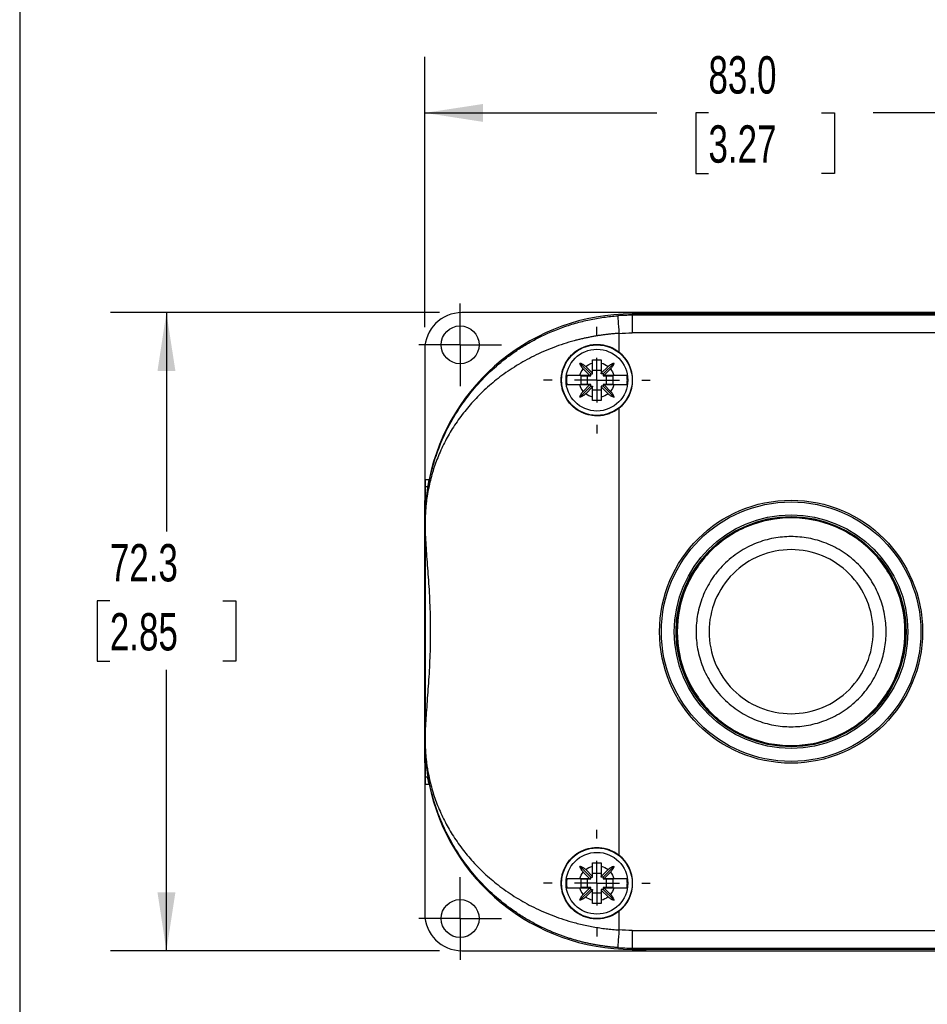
# Model space of a CAD drawing. Header units: millimetres. Extents: x 13 to 546, y 13 to 419.
# Tile 2 of 8: x 13 to 116, y 124 to 236. Entities that reach past the tile are written whole.
import ezdxf

# ---------------------------------------------------------------- set-up
doc = ezdxf.new("R2010")
doc.units = ezdxf.units.MM
doc.header["$LTSCALE"] = 2
doc.linetypes.add('SLD-Center', pattern=[19.05, 15.24, -1.27, 1.27, -1.27])
doc.linetypes.add('SLD-Solid', pattern=[0])
doc.layers.add('CENTER', color=40, linetype='SLD-Center')
doc.layers.add('DIMENSIONS', color=140, linetype='SLD-Solid', lineweight=25)
doc.layers.add('TEXT', color=140, linetype='SLD-Solid', lineweight=25)
doc.styles.add('SLDTEXTSTYLE0', font='TXT', dxfattribs={"width": 0.7})
doc.dimstyles.new('SLDDIMSTYLE0', dxfattribs={"dimtxt": 4.316016, "dimasz": 6.604, "dimexe": 0, "dimexo": 0.0625, "dimgap": 1.079004, "dimtad": 0, "dimtih": 1, "dimtoh": 1, "dimrnd": 1e-09, "dimzin": 4, "dimdsep": 46, "dimtxsty": 'SLDTEXTSTYLE0', "dimsah": 1, "dimcen": 0.09, "dimadec": 0, "dimazin": 1, "dimtfac": 1, "dimtofl": 0, "dimtmove": 0, "dimatfit": 3, "dimfxl": 0, "dimfrac": 2, "dimtolj": 1, "dimtzin": 12, "dimarcsym": 0})
doc.dimstyles.new('SLDDIMSTYLE1', dxfattribs={"dimtxt": 4.316016, "dimasz": 6.604, "dimexe": 0, "dimexo": 0.0625, "dimgap": 1.079004, "dimtad": 0, "dimtih": 1, "dimtoh": 1, "dimrnd": 1e-09, "dimzin": 12, "dimdsep": 46, "dimtxsty": 'SLDTEXTSTYLE0', "dimsah": 1, "dimcen": 0.09, "dimadec": 0, "dimazin": 3, "dimtfac": 1, "dimtofl": 0, "dimtmove": 0, "dimatfit": 3, "dimfxl": 0, "dimfrac": 2, "dimtolj": 1, "dimtzin": 12, "dimarcsym": 0})

# ---------------------------------------------------------------- blocks, each defined once
blk = doc.blocks.new('_D')
at = {"layer": 'DIMENSIONS'}
for p, q in [((58.59, 200.96), (58.59, 231.6)), ((141.59, 200.96), (141.59, 231.6)), ((58.59, 225.25), (84.88, 225.25)), ((90.73, 225.25), (89.28, 225.25)), ((89.28, 225.25), (89.28, 218.39)), ((103.55, 225.25), (105, 225.25)), ((105, 225.25), (105, 218.39)), ((141.59, 225.25), (109.4, 225.25)), ((89.28, 218.39), (90.73, 218.39)), ((105, 218.39), (103.55, 218.39))]:
    blk.add_line(p, q, dxfattribs=at)
for points in [[(58.59, 225.25), (65.2, 224.23), (65.2, 226.26)], [(141.59, 225.25), (134.99, 226.26), (134.99, 224.23)]]:
    blk.add_solid(points, dxfattribs=at)
at = {"layer": 'DIMENSIONS', "char_height": 4.233, "attachment_point": 1, "style": 'SLDTEXTSTYLE0'}
for s, insert in [('83.0', (90.73, 231.67)), ('3.27', (90.73, 223.84))]:
    blk.add_mtext(s, dxfattribs=dict(at, insert=insert))
blk = doc.blocks.new('_D_1')
at = {"layer": 'DIMENSIONS'}
for p, q in [((60.25, 202.62), (22.97, 202.62)), ((29.32, 202.62), (29.32, 177.81)), ((22.91, 169.98), (21.46, 169.98)), ((21.46, 169.98), (21.46, 163.12)), ((35.73, 169.98), (37.18, 169.98)), ((37.18, 169.98), (37.18, 163.12)), ((21.46, 163.12), (22.91, 163.12)), ((37.18, 163.12), (35.73, 163.12)), ((29.32, 130.32), (29.32, 162.16)), ((60.25, 130.32), (22.97, 130.32))]:
    blk.add_line(p, q, dxfattribs=at)
for points in [[(29.32, 202.62), (28.31, 196.01), (30.34, 196.01)], [(29.32, 130.32), (30.34, 136.93), (28.31, 136.93)]]:
    blk.add_solid(points, dxfattribs=at)
at = {"layer": 'DIMENSIONS', "char_height": 4.233, "attachment_point": 1, "style": 'SLDTEXTSTYLE0'}
for s, insert in [('72.3', (22.91, 176.4)), ('2.85', (22.91, 168.58))]:
    blk.add_mtext(s, dxfattribs=dict(at, insert=insert))
blk = doc.blocks.new('SW_CENTERMARKSYMBOL_1')
at = {"layer": 'CENTER', "color": 0}
for p, q in [((0, 2.54), (0, 4.69)), ((0, 0), (0, 2.54)), ((-2.54, 0), (-4.69, 0)), ((0, 0), (-2.54, 0)), ((0, 0), (0, -2.54)), ((0, 0), (2.54, 0)), ((2.54, 0), (4.69, 0)), ((0, -2.54), (0, -4.69))]:
    blk.add_line(p, q, dxfattribs=at)
blk = doc.blocks.new('SW_CENTERMARKSYMBOL_2')
at = {"layer": 'CENTER', "color": 0}
for p, q in [((0, 2.54), (0, 4.69)), ((0, 0), (0, 2.54)), ((-2.54, 0), (-4.69, 0)), ((0, 0), (-2.54, 0)), ((0, 0), (0, -2.54)), ((0, 0), (2.54, 0)), ((2.54, 0), (4.69, 0)), ((0, -2.54), (0, -4.69))]:
    blk.add_line(p, q, dxfattribs=at)
blk = doc.blocks.new('SW_CENTERMARKSYMBOL_4')
at = {"layer": 'CENTER', "color": 0}
for p, q in [((0, 5.08), (0, 6.04)), ((0, 0), (0, 2.54)), ((-5.08, 0), (-6.04, 0)), ((0, 0), (-2.54, 0)), ((0, 0), (0, -2.54)), ((0, 0), (2.54, 0)), ((5.08, 0), (6.04, 0)), ((0, -5.08), (0, -6.04))]:
    blk.add_line(p, q, dxfattribs=at)
blk = doc.blocks.new('SW_CENTERMARKSYMBOL_7')
at = {"layer": 'CENTER', "color": 0}
for p, q in [((0, 5.08), (0, 6.04)), ((0, 0), (0, 2.54)), ((-5.08, 0), (-6.04, 0)), ((0, 0), (-2.54, 0)), ((0, 0), (0, -2.54)), ((0, 0), (2.54, 0)), ((5.08, 0), (6.04, 0)), ((0, -5.08), (0, -6.04))]:
    blk.add_line(p, q, dxfattribs=at)

msp = doc.modelspace()

# ---------------------------------------------------------------- linework, layer by layer
for p, q in [((89.093, 202.618), (62.793, 202.618)), ((82.093, 202.471), (82.833, 202.471)), ((82.093, 202.471), (82.093, 202.32)), ((82.833, 202.471), (82.093, 202.471)), ((82.093, 202.32), (82.093, 200.32)), ((118.093, 202.32), (82.093, 202.32)), ((83.654, 202.471), (82.833, 202.471)), ((116.531, 202.471), (83.654, 202.471)), ((83.654, 202.471), (83.654, 202.468)), ((89.093, 202.616), (89.093, 202.618)), ((111.093, 202.616), (89.093, 202.616)), ((111.093, 202.618), (111.093, 202.616)), ((137.393, 202.618), (111.093, 202.618)), ((80.593, 200.267), (80.593, 198.157)), ((118.093, 200.32), (82.093, 200.32)), ((58.593, 198.418), (58.593, 181.342)), ((77.393, 195.671), (76.156, 196.908)), ((76.823, 196.516), (77.593, 195.746)), ((77.593, 195.746), (77.593, 196.908)), ((78.593, 196.908), (78.593, 195.746)), ((78.593, 195.746), (79.363, 196.516)), ((78.793, 195.671), (80.029, 196.908)), ((76.17, 195.521), (77.268, 195.521)), ((76.293, 195.471), (77.393, 195.471)), ((76.293, 194.471), (76.293, 195.471)), ((77.268, 195.521), (76.548, 196.241)), ((76.993, 195.471), (76.993, 194.471)), ((77.268, 195.521), (77.393, 195.521)), ((77.393, 195.671), (77.593, 195.671)), ((77.393, 195.521), (77.393, 195.671)), ((77.393, 195.471), (77.393, 195.521)), ((78.593, 196.071), (77.593, 196.071)), ((77.593, 195.671), (77.593, 195.746)), ((78.593, 195.671), (78.593, 195.746)), ((78.793, 195.671), (78.593, 195.671)), ((78.793, 195.671), (78.793, 195.521)), ((78.918, 195.521), (78.793, 195.521)), ((78.793, 195.521), (78.793, 195.471)), ((78.793, 195.471), (79.892, 195.471)), ((79.638, 196.241), (78.918, 195.521)), ((78.918, 195.521), (80.016, 195.521)), ((79.193, 194.471), (79.193, 195.471)), ((79.892, 195.471), (79.892, 194.471)), ((77.393, 194.271), (76.156, 193.035)), ((77.268, 194.421), (76.17, 194.421)), ((77.393, 194.471), (76.293, 194.471)), ((76.548, 193.701), (77.268, 194.421)), ((77.593, 194.196), (76.823, 193.426)), ((77.268, 194.421), (77.393, 194.421)), ((77.393, 194.421), (77.393, 194.471)), ((77.393, 194.271), (77.393, 194.421)), ((77.393, 194.271), (77.593, 194.271)), ((77.593, 194.271), (77.593, 194.196)), ((77.593, 193.035), (77.593, 194.196)), ((78.593, 194.271), (78.593, 194.196)), ((78.793, 194.271), (78.593, 194.271)), ((79.363, 193.426), (78.593, 194.196)), ((78.593, 194.196), (78.593, 193.035)), ((79.892, 194.471), (78.793, 194.471)), ((78.793, 194.471), (78.793, 194.421)), ((78.918, 194.421), (78.793, 194.421)), ((78.793, 194.421), (78.793, 194.271)), ((78.793, 194.271), (80.029, 193.035)), ((78.918, 194.421), (79.638, 193.701)), ((80.016, 194.421), (78.918, 194.421)), ((77.593, 193.871), (78.593, 193.871)), ((80.593, 191.786), (80.593, 141.157)), ((58.627, 183.732), (58.627, 178.971)), ((58.627, 183.732), (59.08, 183.732)), ((58.628, 182.91), (58.928, 182.91)), ((58.593, 151.601), (58.593, 181.342)), ((58.593, 181.342), (58.627, 181.342)), ((58.635, 178.971), (58.629, 178.971)), ((58.64, 178.971), (58.635, 178.971)), ((58.635, 178.971), (58.635, 177.641)), ((58.64, 178.971), (58.64, 177.489)), ((58.64, 155.453), (58.64, 177.489)), ((58.635, 153.971), (58.635, 155.302)), ((58.64, 155.453), (58.64, 153.971)), ((58.627, 153.971), (58.627, 149.211)), ((58.635, 153.971), (58.629, 153.971)), ((58.635, 153.971), (58.64, 153.971)), ((58.593, 151.601), (58.627, 151.601)), ((58.593, 151.601), (58.593, 134.524)), ((58.628, 150.033), (58.928, 150.033)), ((58.627, 149.211), (59.08, 149.211)), ((77.393, 138.671), (76.156, 139.908)), ((76.823, 139.516), (77.593, 138.746)), ((77.593, 138.746), (77.593, 139.908)), ((78.593, 139.908), (78.593, 138.746)), ((78.593, 138.746), (79.363, 139.516)), ((78.793, 138.671), (80.029, 139.908)), ((76.17, 138.521), (77.268, 138.521)), ((76.293, 138.471), (77.393, 138.471)), ((76.293, 137.471), (76.293, 138.471)), ((77.268, 138.521), (76.548, 139.241)), ((76.993, 138.471), (76.993, 137.471)), ((77.268, 138.521), (77.393, 138.521)), ((77.393, 138.671), (77.593, 138.671)), ((77.393, 138.521), (77.393, 138.671)), ((77.393, 138.471), (77.393, 138.521)), ((78.593, 139.071), (77.593, 139.071)), ((77.593, 138.671), (77.593, 138.746)), ((78.593, 138.671), (78.593, 138.746)), ((78.793, 138.671), (78.593, 138.671)), ((78.793, 138.671), (78.793, 138.521)), ((78.918, 138.521), (78.793, 138.521)), ((78.793, 138.521), (78.793, 138.471)), ((78.793, 138.471), (79.892, 138.471)), ((79.638, 139.241), (78.918, 138.521)), ((78.918, 138.521), (80.016, 138.521)), ((79.193, 137.471), (79.193, 138.471)), ((79.892, 138.471), (79.892, 137.471)), ((77.393, 137.271), (76.156, 136.035)), ((77.268, 137.421), (76.17, 137.421)), ((77.393, 137.471), (76.293, 137.471)), ((76.548, 136.701), (77.268, 137.421)), ((77.268, 137.421), (77.393, 137.421)), ((77.393, 137.421), (77.393, 137.471)), ((77.393, 137.271), (77.393, 137.421)), ((77.393, 137.271), (77.593, 137.271)), ((77.593, 137.271), (77.593, 137.196)), ((78.593, 137.271), (78.593, 137.196)), ((78.793, 137.271), (78.593, 137.271)), ((79.892, 137.471), (78.793, 137.471)), ((78.793, 137.471), (78.793, 137.421)), ((78.918, 137.421), (78.793, 137.421)), ((78.793, 137.421), (78.793, 137.271)), ((78.793, 137.271), (80.029, 136.035)), ((78.918, 137.421), (79.638, 136.701)), ((80.016, 137.421), (78.918, 137.421)), ((77.593, 137.196), (76.823, 136.426)), ((77.593, 136.035), (77.593, 137.196)), ((77.593, 136.871), (78.593, 136.871)), ((79.363, 136.426), (78.593, 137.196)), ((78.593, 137.196), (78.593, 136.035)), ((80.593, 134.786), (80.593, 132.675)), ((82.093, 132.623), (118.093, 132.623)), ((82.093, 132.623), (82.093, 130.623)), ((82.093, 130.623), (118.093, 130.623)), ((82.093, 130.623), (82.093, 130.471)), ((62.793, 130.324), (89.093, 130.324)), ((82.833, 130.471), (82.093, 130.471)), ((82.093, 130.471), (82.833, 130.471)), ((83.654, 130.471), (82.833, 130.471)), ((83.654, 130.474), (83.654, 130.471)), ((116.531, 130.471), (83.654, 130.471)), ((89.093, 130.327), (111.093, 130.327)), ((89.093, 130.324), (89.093, 130.327)), ((111.093, 130.327), (111.093, 130.324)), ((111.093, 130.324), (137.393, 130.324))]:
    msp.add_line(p, q)
for centre, radius in [((62.593, 198.971), 2.15), ((78.093, 194.971), 4), ((78.093, 194.971), 3.5), ((100.093, 166.471), 14.898), ((100.093, 166.471), 14.7), ((100.093, 166.471), 13.234), ((100.093, 166.471), 13.033), ((100.093, 166.471), 13), ((78.093, 137.971), 4), ((78.093, 137.971), 3.5), ((62.593, 133.971), 2.15)]:
    msp.add_circle(centre, radius)
for centre, radius, start, end in [((82.093, 178.971), 23.5, 90, 168.3128), ((82.093, 178.971), 23.5, 90, 168.3128), ((82.093, 178.971), 23.349, 90, 94.02903), ((78.093, 194.971), 4.049, 308.12415, 51.87585), ((82.093, 153.971), 23.5, 191.6872, 270), ((82.093, 153.971), 23.5, 191.6872, 270), ((78.093, 137.971), 4.049, 308.12415, 51.87585), ((82.093, 153.971), 23.349, 265.97097, 270)]:
    msp.add_arc(centre, radius, start, end)
for centre, major_axis, ratio, start_param, end_param in [((62.793, 198.418), (0, 4.2), 0.9999831, 0, 1.5707963), ((82.833, 202.466), (0.9, 0), 0.0058178, 0.4196134, 1.5707963), ((100.093, 202.511), (18, 0), 0.0058178, 3.561206, 5.8635719), ((58.629, 183.732), (0, 0.9), 0.0016746, 1.5707963, 2.7219793), ((58.616, 166.471), (0, 18), 0.0016746, 5.5398035, 5.8635719), ((58.553, 166.471), (0, 18), 0.0058178, 5.381819, 5.4800365), ((58.553, 166.471), (0, 18), 0.0058178, 3.9447415, 4.0429589), ((58.616, 166.471), (0, 18), 0.0016746, 3.561206, 3.8849744), ((58.629, 149.211), (0, 0.9), 0.0016746, 0.4196134, 1.5707963), ((62.793, 134.524), (0, -4.2), 0.9999831, 4.712389, 6.2831853), ((100.093, 130.432), (18, 0), 0.0058178, 0.4196134, 2.7219793), ((82.833, 130.476), (0.9, 0), 0.0058178, 4.712389, 5.8635722)]:
    msp.add_ellipse(centre, major_axis=major_axis, ratio=ratio, start_param=start_param, end_param=end_param)
msp.add_ellipse((58.618, 166.471), major_axis=(0, 10.5), ratio=0.0016746)
for points, knots in [([(58.635, 178.971), (58.635, 179.01), (58.636, 179.09), (58.637, 179.211), (58.638, 179.336), (58.641, 179.465), (58.644, 179.598), (58.649, 179.736), (58.654, 179.878), (58.661, 180.024), (58.674, 180.287), (58.701, 180.686), (58.747, 181.209), (58.812, 181.787), (58.901, 182.433), (59.033, 183.211), (59.214, 184.085), (59.442, 184.997), (59.712, 185.921), (60.332, 187.755), (61.308, 189.885), (62.739, 192.171), (64.085, 193.954), (65.698, 195.704), (67.37, 197.161), (68.834, 198.229), (70.036, 198.999), (71.266, 199.686), (72.361, 200.214), (73.302, 200.614), (74.078, 200.912), (74.861, 201.181), (75.65, 201.421), (76.445, 201.633), (77.242, 201.817), (78.043, 201.972), (78.845, 202.098), (79.648, 202.198), (80.185, 202.241), (80.452, 202.262)], [0, 0, 0, 0, 0.00287326, 0.00587063, 0.00900997, 0.01230685, 0.0157747, 0.01942507, 0.02326785, 0.02731153, 0.0315634, 0.04566843, 0.06258868, 0.07954515, 0.10011002, 0.12428642, 0.15504697, 0.18585197, 0.21467134, 0.24741304, 0.37081294, 0.43486686, 0.49475921, 0.57126794, 0.6425449, 0.68225557, 0.72075779, 0.75811409, 0.79439286, 0.81591038, 0.8371635, 0.85817056, 0.87895055, 0.89952308, 0.91990837, 0.9401272, 0.96020085, 0.98015107, 1, 1, 1, 1]), ([(80.452, 202.262), (80.453, 202.259), (80.467, 202.048), (80.52, 201.3), (80.556, 200.794), (80.593, 200.267)], [0, 0, 0, 0, 0.5, 0.5, 1, 1, 1, 1]), ([(80.593, 200.267), (80.451, 200.257), (80.167, 200.238), (79.742, 200.199), (79.316, 200.154), (78.89, 200.102), (78.465, 200.043), (78.04, 199.976), (77.615, 199.902), (77.191, 199.821), (76.768, 199.733), (76.346, 199.638), (75.925, 199.536), (74.85, 199.255), (73.135, 198.699), (70.952, 197.746), (68.919, 196.614), (67.114, 195.372), (65.469, 194), (64.042, 192.571), (62.772, 191.044), (61.702, 189.489), (60.78, 187.856), (60.032, 186.205), (59.533, 184.776), (59.221, 183.639), (59.019, 182.752), (58.864, 181.889), (58.763, 181.131), (58.706, 180.543), (58.676, 180.135), (58.659, 179.811), (58.649, 179.569), (58.644, 179.353), (58.64, 179.16), (58.64, 179.033), (58.64, 178.971)], [0, 0, 0, 0, 0.0105338, 0.0210931, 0.0316808, 0.0422997, 0.0529527, 0.0636427, 0.0743724, 0.0851447, 0.0959622, 0.1068276, 0.1177437, 0.128713, 0.1911228, 0.2561503, 0.3176477, 0.3823739, 0.4431876, 0.5074324, 0.5677471, 0.6316756, 0.6916879, 0.7553696, 0.8169801, 0.848838, 0.8785132, 0.9120998, 0.9398747, 0.956476, 0.970292, 0.9783073, 0.9852936, 0.9905844, 0.9954544, 1, 1, 1, 1]), ([(80.593, 191.786), (80.291, 191.549), (79.964, 191.36), (79.435, 191.146), (79.252, 191.087), (78.884, 190.996), (78.699, 190.963), (78.323, 190.925), (78.132, 190.918), (77.754, 190.933), (77.567, 190.953), (77.015, 191.052), (76.651, 191.171), (76.149, 191.417), (75.988, 191.51), (75.678, 191.719), (75.529, 191.836), (75.112, 192.211), (74.871, 192.496), (74.468, 193.138), (74.315, 193.48), (74.156, 194.026), (74.116, 194.214), (74.063, 194.59), (74.049, 194.778), (74.049, 195.157), (74.062, 195.348), (74.116, 195.726), (74.155, 195.911), (74.312, 196.454), (74.469, 196.806), (74.768, 197.282), (74.878, 197.433), (75.119, 197.72), (75.251, 197.857), (75.667, 198.231), (75.978, 198.441), (76.653, 198.773), (77.008, 198.889), (77.564, 198.989), (77.754, 199.01), (78.13, 199.024), (78.317, 199.018), (78.692, 198.98), (78.881, 198.947), (79.251, 198.856), (79.431, 198.798), (79.956, 198.586), (80.291, 198.394), (80.593, 198.157)], [0, 0, 0, 0, 0.0625, 0.0625, 0.09375, 0.09375, 0.125, 0.125, 0.15625, 0.15625, 0.1875, 0.1875, 0.25, 0.25, 0.28125, 0.28125, 0.3125, 0.3125, 0.375, 0.375, 0.4375, 0.4375, 0.46875, 0.46875, 0.5, 0.5, 0.53125, 0.53125, 0.5625, 0.5625, 0.625, 0.625, 0.65625, 0.65625, 0.6875, 0.6875, 0.75, 0.75, 0.8125, 0.8125, 0.84375, 0.84375, 0.875, 0.875, 0.90625, 0.90625, 0.9375, 0.9375, 1, 1, 1, 1]), ([(76.156, 196.908), (76.189, 196.898), (76.254, 196.878), (76.348, 196.841), (76.443, 196.796), (76.539, 196.741), (76.641, 196.672), (76.737, 196.598), (76.796, 196.542), (76.823, 196.516)], [0, 0, 0, 0, 0.1413548, 0.2750376, 0.4014107, 0.5489222, 0.7007136, 0.8617294, 1, 1, 1, 1]), ([(76.548, 196.241), (76.532, 196.258), (76.498, 196.293), (76.448, 196.352), (76.391, 196.425), (76.332, 196.511), (76.267, 196.621), (76.204, 196.754), (76.173, 196.854), (76.156, 196.908)], [0, 0, 0, 0, 0.0855881, 0.1804197, 0.2847348, 0.429237, 0.5716383, 0.7731143, 1, 1, 1, 1]), ([(77.593, 197.265), (77.677, 197.266), (77.844, 197.269), (78.093, 197.269), (78.342, 197.269), (78.509, 197.266), (78.593, 197.265)], [0, 0, 0, 0, 0.2525997, 0.5, 0.7474003, 1, 1, 1, 1]), ([(77.593, 196.908), (77.593, 196.946), (77.593, 197.025), (77.593, 197.144), (77.593, 197.224), (77.593, 197.265)], [0, 0, 0, 0, 0.320324, 0.6536711, 1, 1, 1, 1]), ([(78.593, 197.265), (78.593, 197.224), (78.593, 197.144), (78.593, 197.025), (78.593, 196.946), (78.593, 196.908)], [0, 0, 0, 0, 0.3463289, 0.679676, 1, 1, 1, 1]), ([(79.363, 196.516), (79.38, 196.532), (79.415, 196.566), (79.473, 196.616), (79.546, 196.673), (79.632, 196.732), (79.743, 196.797), (79.876, 196.86), (79.976, 196.891), (80.029, 196.908)], [0, 0, 0, 0, 0.0855881, 0.1804197, 0.2847348, 0.429237, 0.5716383, 0.7731143, 1, 1, 1, 1]), ([(80.029, 196.908), (80.019, 196.875), (80, 196.81), (79.962, 196.716), (79.918, 196.622), (79.863, 196.525), (79.794, 196.423), (79.719, 196.327), (79.664, 196.268), (79.638, 196.241)], [0, 0, 0, 0, 0.1413548, 0.2750376, 0.4014107, 0.5489222, 0.7007136, 0.8617294, 1, 1, 1, 1]), ([(74.691, 195.521), (74.683, 195.46), (74.665, 195.339), (74.65, 195.155), (74.648, 195.033), (74.647, 194.971)], [0, 0, 0, 0, 0.3334924, 0.6665076, 1, 1, 1, 1]), ([(74.691, 195.521), (74.703, 195.521), (74.727, 195.521), (74.774, 195.521), (74.827, 195.521), (74.887, 195.521), (74.953, 195.521), (75.024, 195.521), (75.1, 195.521), (75.178, 195.521), (75.26, 195.521), (75.343, 195.521), (75.428, 195.522), (75.513, 195.522), (75.599, 195.522), (75.684, 195.522), (75.769, 195.522), (75.852, 195.521), (75.935, 195.521), (76.015, 195.521), (76.093, 195.521), (76.145, 195.521), (76.17, 195.521)], [0, 0, 0, 0, 0.0616545, 0.1220566, 0.1812143, 0.239135, 0.295825, 0.3512897, 0.4055334, 0.4585593, 0.5103697, 0.5609658, 0.6103481, 0.6585164, 0.7054699, 0.7512072, 0.7957269, 0.8390271, 0.8811061, 0.9219621, 0.9615938, 1, 1, 1, 1]), ([(80.016, 195.521), (80.058, 195.521), (80.146, 195.521), (80.28, 195.521), (80.419, 195.522), (80.56, 195.522), (80.703, 195.522), (80.845, 195.521), (80.983, 195.521), (81.114, 195.521), (81.235, 195.521), (81.342, 195.521), (81.433, 195.521), (81.474, 195.521), (81.494, 195.521)], [0, 0, 0, 0, 0.0647019, 0.1328049, 0.204302, 0.2791849, 0.3574456, 0.4390781, 0.52408, 0.6124546, 0.704212, 0.7993701, 0.897955, 1, 1, 1, 1]), ([(81.494, 194.421), (81.503, 194.482), (81.521, 194.604), (81.535, 194.788), (81.541, 194.971), (81.535, 195.155), (81.521, 195.338), (81.503, 195.46), (81.494, 195.521)], [0, 0, 0, 0, 0.167466, 0.3339736, 0.5, 0.6660264, 0.832534, 1, 1, 1, 1]), ([(74.647, 194.971), (74.648, 194.91), (74.65, 194.787), (74.665, 194.603), (74.683, 194.482), (74.691, 194.421)], [0, 0, 0, 0, 0.3334924, 0.6665076, 1, 1, 1, 1]), ([(76.17, 194.421), (76.127, 194.421), (76.04, 194.421), (75.906, 194.421), (75.767, 194.421), (75.626, 194.421), (75.483, 194.421), (75.341, 194.421), (75.203, 194.421), (75.072, 194.421), (74.951, 194.421), (74.844, 194.421), (74.753, 194.421), (74.712, 194.421), (74.691, 194.421)], [0, 0, 0, 0, 0.0647019, 0.1328049, 0.204302, 0.2791849, 0.3574456, 0.4390781, 0.52408, 0.6124546, 0.704212, 0.7993701, 0.897955, 1, 1, 1, 1]), ([(81.494, 194.421), (81.482, 194.421), (81.459, 194.421), (81.412, 194.421), (81.359, 194.421), (81.298, 194.421), (81.232, 194.421), (81.161, 194.421), (81.086, 194.421), (81.007, 194.421), (80.926, 194.421), (80.843, 194.421), (80.758, 194.421), (80.673, 194.421), (80.587, 194.421), (80.501, 194.421), (80.417, 194.421), (80.333, 194.421), (80.251, 194.421), (80.171, 194.421), (80.093, 194.421), (80.041, 194.421), (80.016, 194.421)], [0, 0, 0, 0, 0.06165453, 0.12205658, 0.18121429, 0.23913497, 0.295825, 0.35128972, 0.40553342, 0.45855932, 0.51036968, 0.56096578, 0.61034811, 0.65851642, 0.70546989, 0.75120724, 0.79572689, 0.83902709, 0.88110607, 0.92196212, 0.96159381, 1, 1, 1, 1]), ([(76.156, 193.035), (76.166, 193.068), (76.186, 193.132), (76.223, 193.226), (76.268, 193.321), (76.323, 193.418), (76.392, 193.519), (76.466, 193.615), (76.522, 193.674), (76.548, 193.701)], [0, 0, 0, 0, 0.1413548, 0.2750376, 0.4014107, 0.5489222, 0.7007136, 0.8617294, 1, 1, 1, 1]), ([(76.823, 193.426), (76.806, 193.41), (76.771, 193.376), (76.712, 193.326), (76.639, 193.27), (76.554, 193.211), (76.443, 193.146), (76.31, 193.083), (76.21, 193.051), (76.156, 193.035)], [0, 0, 0, 0, 0.0855881, 0.1804197, 0.2847348, 0.429237, 0.5716383, 0.7731143, 1, 1, 1, 1]), ([(77.593, 192.678), (77.593, 192.719), (77.593, 192.798), (77.593, 192.918), (77.593, 192.996), (77.593, 193.035)], [0, 0, 0, 0, 0.3463289, 0.679676, 1, 1, 1, 1]), ([(78.593, 193.035), (78.593, 192.996), (78.593, 192.918), (78.593, 192.798), (78.593, 192.719), (78.593, 192.678)], [0, 0, 0, 0, 0.320324, 0.6536711, 1, 1, 1, 1]), ([(80.029, 193.035), (79.996, 193.045), (79.932, 193.064), (79.838, 193.102), (79.743, 193.146), (79.646, 193.201), (79.545, 193.27), (79.449, 193.345), (79.39, 193.4), (79.363, 193.426)], [0, 0, 0, 0, 0.1413548, 0.2750376, 0.4014107, 0.5489222, 0.7007136, 0.8617294, 1, 1, 1, 1]), ([(79.638, 193.701), (79.654, 193.685), (79.688, 193.649), (79.738, 193.591), (79.794, 193.518), (79.854, 193.432), (79.918, 193.321), (79.981, 193.189), (80.013, 193.088), (80.029, 193.035)], [0, 0, 0, 0, 0.0855881, 0.1804197, 0.2847348, 0.429237, 0.5716383, 0.7731143, 1, 1, 1, 1]), ([(78.593, 192.678), (78.509, 192.676), (78.342, 192.674), (78.093, 192.673), (77.844, 192.674), (77.677, 192.676), (77.593, 192.678)], [0, 0, 0, 0, 0.2525997, 0.5, 0.7474003, 1, 1, 1, 1]), ([(59.08, 183.732), (59.044, 183.559), (59.012, 183.389), (58.959, 183.1), (58.94, 182.981), (58.928, 182.91)], [0, 0, 0, 0, 0.5, 0.5, 1, 1, 1, 1]), ([(58.928, 182.91), (58.854, 182.436), (58.778, 181.868), (58.663, 180.556), (58.624, 179.811), (58.629, 178.971)], [0, 0, 0, 0, 0.5, 0.5, 1, 1, 1, 1]), ([(58.593, 181.342), (58.596, 181.242), (58.599, 181.135), (58.604, 180.904), (58.607, 180.779), (58.613, 180.495), (58.616, 180.339), (58.62, 180.036), (58.622, 179.925), (58.624, 179.708), (58.625, 179.629), (58.626, 179.473), (58.626, 179.416), (58.627, 179.303), (58.627, 179.261), (58.627, 179.18), (58.627, 179.15), (58.627, 179.074), (58.627, 179.026), (58.627, 178.971)], [0, 0, 0, 0, 0.25, 0.25, 0.5, 0.5, 0.75, 0.75, 0.875, 0.875, 0.9375, 0.9375, 0.96875, 0.96875, 0.984375, 0.984375, 0.9921875, 0.9921875, 1, 1, 1, 1]), ([(100.093, 179.371), (101.781, 179.371), (103.469, 179.035), (106.59, 177.743), (108.021, 176.787), (110.409, 174.399), (111.365, 172.968), (112.657, 169.848), (112.993, 168.16), (112.993, 164.783), (112.657, 163.095), (111.365, 159.975), (110.409, 158.544), (108.021, 156.156), (106.59, 155.199), (103.469, 153.907), (101.781, 153.571), (98.404, 153.571), (96.716, 153.907), (93.596, 155.199), (92.165, 156.156), (89.777, 158.544), (88.821, 159.975), (87.529, 163.095), (87.193, 164.783), (87.193, 168.16), (87.529, 169.848), (88.821, 172.968), (89.777, 174.399), (92.165, 176.787), (93.596, 177.743), (96.716, 179.035), (98.404, 179.371), (100.093, 179.371)], [0, 0, 0, 0, 0.0625, 0.0625, 0.125, 0.125, 0.1875, 0.1875, 0.25, 0.25, 0.3125, 0.3125, 0.375, 0.375, 0.4375, 0.4375, 0.5, 0.5, 0.5625, 0.5625, 0.625, 0.625, 0.6875, 0.6875, 0.75, 0.75, 0.8125, 0.8125, 0.875, 0.875, 0.9375, 0.9375, 1, 1, 1, 1]), ([(58.64, 177.489), (58.68, 176.7), (58.74, 175.872), (58.87, 174.143), (58.94, 173.241), (59.035, 171.828), (59.065, 171.352), (59.117, 170.394), (59.14, 169.913), (59.196, 168.457), (59.216, 167.475), (59.216, 165.98), (59.211, 165.481), (59.192, 164.495), (59.177, 164.006), (59.121, 162.55), (59.067, 161.595), (58.973, 160.184), (58.939, 159.719), (58.872, 158.814), (58.838, 158.371), (58.74, 157.071), (58.68, 156.242), (58.64, 155.453)], [0, 0, 0, 0, 0.125, 0.125, 0.25, 0.25, 0.3125, 0.3125, 0.375, 0.375, 0.5, 0.5, 0.5625, 0.5625, 0.625, 0.625, 0.75, 0.75, 0.8125, 0.8125, 0.875, 0.875, 1, 1, 1, 1]), ([(58.64, 177.489), (58.68, 176.7), (58.74, 175.872), (58.87, 174.143), (58.94, 173.241), (59.035, 171.828), (59.065, 171.352), (59.117, 170.394), (59.14, 169.913), (59.196, 168.457), (59.216, 167.475), (59.216, 165.98), (59.211, 165.481), (59.192, 164.495), (59.177, 164.006), (59.121, 162.55), (59.067, 161.595), (58.973, 160.184), (58.939, 159.719), (58.872, 158.814), (58.838, 158.371), (58.74, 157.071), (58.68, 156.242), (58.64, 155.453)], [0, 0, 0, 0, 0.125, 0.125, 0.25, 0.25, 0.3125, 0.3125, 0.375, 0.375, 0.5, 0.5, 0.5625, 0.5625, 0.625, 0.625, 0.75, 0.75, 0.8125, 0.8125, 0.875, 0.875, 1, 1, 1, 1]), ([(89.323, 166.471), (89.323, 167.128), (89.447, 168.481), (90.024, 170.489), (91.024, 172.419), (92.423, 174.141), (94.145, 175.54), (96.076, 176.54), (98.083, 177.117), (100.093, 177.302), (102.103, 177.117), (104.11, 176.54), (106.04, 175.54), (107.763, 174.141), (109.162, 172.419), (110.162, 170.489), (110.739, 168.481), (110.923, 166.471), (110.739, 164.461), (110.162, 162.454), (109.162, 160.524), (107.763, 158.801), (106.04, 157.402), (104.11, 156.402), (102.103, 155.825), (100.093, 155.641), (98.083, 155.825), (96.076, 156.402), (94.145, 157.402), (92.423, 158.801), (91.024, 160.524), (90.024, 162.454), (89.447, 164.461), (89.323, 165.814), (89.323, 166.471)], [0, 0, 0, 0, 0.02912901, 0.06000283, 0.0921602, 0.125, 0.1578398, 0.18999717, 0.22087099, 0.25, 0.27912901, 0.31000283, 0.3421602, 0.375, 0.4078398, 0.43999717, 0.47087099, 0.5, 0.52912901, 0.56000283, 0.5921602, 0.625, 0.6578398, 0.68999717, 0.72087099, 0.75, 0.77912901, 0.81000283, 0.8421602, 0.875, 0.9078398, 0.93999717, 0.97087099, 1, 1, 1, 1]), ([(90.8, 166.471), (90.8, 168.936), (91.779, 171.3), (95.264, 174.785), (97.628, 175.764), (102.557, 175.764), (104.921, 174.785), (108.407, 171.3), (109.386, 168.936), (109.386, 164.007), (108.407, 161.643), (104.921, 158.157), (102.557, 157.178), (97.628, 157.178), (95.264, 158.157), (91.779, 161.643), (90.8, 164.007), (90.8, 166.471)], [0, 0, 0, 0, 0.125, 0.125, 0.25, 0.25, 0.375, 0.375, 0.5, 0.5, 0.625, 0.625, 0.75, 0.75, 0.875, 0.875, 1, 1, 1, 1]), ([(58.627, 153.971), (58.627, 153.916), (58.627, 153.867), (58.627, 153.791), (58.627, 153.761), (58.627, 153.679), (58.627, 153.638), (58.626, 153.525), (58.626, 153.468), (58.625, 153.313), (58.624, 153.233), (58.622, 153.017), (58.62, 152.906), (58.616, 152.603), (58.613, 152.447), (58.607, 152.163), (58.604, 152.038), (58.599, 151.807), (58.596, 151.701), (58.593, 151.601)], [0, 0, 0, 0, 0.0078125, 0.0078125, 0.015625, 0.015625, 0.03125, 0.03125, 0.0625, 0.0625, 0.125, 0.125, 0.25, 0.25, 0.5, 0.5, 0.75, 0.75, 1, 1, 1, 1]), ([(58.629, 153.971), (58.624, 153.131), (58.663, 152.386), (58.778, 151.074), (58.854, 150.507), (58.928, 150.033)], [0, 0, 0, 0, 0.5, 0.5, 1, 1, 1, 1]), ([(80.452, 130.68), (80.312, 130.691), (80.03, 130.712), (79.607, 130.754), (79.185, 130.803), (78.762, 130.86), (78.34, 130.924), (77.919, 130.997), (77.497, 131.077), (77.077, 131.165), (76.657, 131.261), (76.238, 131.365), (75.82, 131.477), (75.404, 131.596), (74.989, 131.724), (74.576, 131.86), (74.164, 132.003), (73.754, 132.155), (73.347, 132.314), (72.941, 132.482), (72.244, 132.785), (71.266, 133.257), (70.035, 133.944), (68.833, 134.714), (67.37, 135.782), (65.697, 137.239), (64.085, 138.989), (62.739, 140.772), (61.683, 142.459), (60.764, 144.245), (60.151, 145.733), (59.723, 146.988), (59.416, 148.028), (59.17, 149.046), (59.017, 149.833), (58.922, 150.389), (58.851, 150.86), (58.785, 151.387), (58.733, 151.877), (58.695, 152.338), (58.669, 152.74), (58.654, 153.056), (58.645, 153.302), (58.639, 153.536), (58.636, 153.757), (58.636, 153.902), (58.635, 153.971)], [0, 0, 0, 0, 0.0104366, 0.0208982, 0.0313881, 0.0419095, 0.0524656, 0.0630595, 0.0736946, 0.0843737, 0.0951001, 0.1058768, 0.1167067, 0.1275928, 0.1385379, 0.149545, 0.1606169, 0.1717562, 0.1829658, 0.1942483, 0.2056062, 0.2418925, 0.2792541, 0.3177592, 0.3574705, 0.428745, 0.5052711, 0.5650721, 0.6292077, 0.6877384, 0.7526882, 0.7816743, 0.8144597, 0.8566336, 0.8822604, 0.8913334, 0.9108049, 0.9274925, 0.9413994, 0.9566434, 0.9694774, 0.9766873, 0.9832876, 0.9893274, 0.9948706, 1, 1, 1, 1]), ([(58.64, 153.971), (58.64, 153.941), (58.64, 153.88), (58.641, 153.787), (58.642, 153.692), (58.644, 153.594), (58.646, 153.495), (58.651, 153.342), (58.659, 153.131), (58.676, 152.807), (58.706, 152.4), (58.754, 151.912), (58.821, 151.374), (58.911, 150.784), (59.041, 150.093), (59.221, 149.305), (59.533, 148.168), (60.031, 146.739), (60.779, 145.088), (61.7, 143.455), (62.771, 141.9), (64.041, 140.372), (65.468, 138.943), (67.112, 137.571), (68.918, 136.329), (70.95, 135.197), (73.135, 134.243), (74.947, 133.656), (76.223, 133.331), (76.947, 133.169), (77.673, 133.027), (78.402, 132.907), (79.132, 132.808), (79.862, 132.728), (80.35, 132.693), (80.593, 132.675)], [0, 0, 0, 0, 0.0022411, 0.0045496, 0.0069396, 0.0094237, 0.0120135, 0.0147188, 0.0217028, 0.0297163, 0.0435261, 0.0601246, 0.0779912, 0.0984364, 0.1214674, 0.1511241, 0.1829745, 0.2445654, 0.3082395, 0.3682551, 0.432193, 0.4925198, 0.5567726, 0.6175815, 0.6823052, 0.743818, 0.8088726, 0.8712938, 0.8900597, 0.9086762, 0.9271569, 0.9455155, 0.9637659, 0.9819226, 1, 1, 1, 1]), ([(59.08, 149.211), (59.044, 149.383), (59.012, 149.553), (58.959, 149.843), (58.94, 149.961), (58.928, 150.033)], [0, 0, 0, 0, 0.5, 0.5, 1, 1, 1, 1]), ([(80.593, 134.786), (80.291, 134.549), (79.964, 134.36), (79.435, 134.146), (79.252, 134.087), (78.884, 133.996), (78.699, 133.963), (78.323, 133.925), (78.132, 133.918), (77.754, 133.933), (77.567, 133.953), (77.015, 134.052), (76.651, 134.171), (76.149, 134.417), (75.988, 134.51), (75.678, 134.719), (75.529, 134.836), (75.112, 135.211), (74.871, 135.496), (74.468, 136.138), (74.315, 136.48), (74.156, 137.026), (74.116, 137.214), (74.063, 137.59), (74.049, 137.778), (74.049, 138.157), (74.062, 138.348), (74.116, 138.726), (74.155, 138.911), (74.312, 139.454), (74.469, 139.806), (74.768, 140.282), (74.878, 140.433), (75.119, 140.72), (75.251, 140.857), (75.667, 141.231), (75.978, 141.441), (76.653, 141.773), (77.008, 141.889), (77.564, 141.989), (77.754, 142.01), (78.13, 142.024), (78.317, 142.018), (78.692, 141.98), (78.881, 141.947), (79.251, 141.856), (79.431, 141.798), (79.956, 141.586), (80.291, 141.394), (80.593, 141.157)], [0, 0, 0, 0, 0.0625, 0.0625, 0.09375, 0.09375, 0.125, 0.125, 0.15625, 0.15625, 0.1875, 0.1875, 0.25, 0.25, 0.28125, 0.28125, 0.3125, 0.3125, 0.375, 0.375, 0.4375, 0.4375, 0.46875, 0.46875, 0.5, 0.5, 0.53125, 0.53125, 0.5625, 0.5625, 0.625, 0.625, 0.65625, 0.65625, 0.6875, 0.6875, 0.75, 0.75, 0.8125, 0.8125, 0.84375, 0.84375, 0.875, 0.875, 0.90625, 0.90625, 0.9375, 0.9375, 1, 1, 1, 1]), ([(76.156, 139.908), (76.189, 139.898), (76.254, 139.878), (76.348, 139.841), (76.443, 139.796), (76.539, 139.741), (76.641, 139.672), (76.737, 139.598), (76.796, 139.542), (76.823, 139.516)], [0, 0, 0, 0, 0.1413548, 0.2750376, 0.4014107, 0.5489222, 0.7007136, 0.8617294, 1, 1, 1, 1]), ([(76.548, 139.241), (76.532, 139.258), (76.498, 139.293), (76.448, 139.352), (76.391, 139.425), (76.332, 139.511), (76.267, 139.621), (76.204, 139.754), (76.173, 139.854), (76.156, 139.908)], [0, 0, 0, 0, 0.0855881, 0.1804197, 0.2847348, 0.429237, 0.5716383, 0.7731143, 1, 1, 1, 1]), ([(77.593, 140.265), (77.677, 140.266), (77.844, 140.269), (78.093, 140.269), (78.342, 140.269), (78.509, 140.266), (78.593, 140.265)], [0, 0, 0, 0, 0.2525997, 0.5, 0.7474003, 1, 1, 1, 1]), ([(77.593, 139.908), (77.593, 139.946), (77.593, 140.025), (77.593, 140.144), (77.593, 140.224), (77.593, 140.265)], [0, 0, 0, 0, 0.320324, 0.6536711, 1, 1, 1, 1]), ([(78.593, 140.265), (78.593, 140.224), (78.593, 140.144), (78.593, 140.025), (78.593, 139.946), (78.593, 139.908)], [0, 0, 0, 0, 0.3463289, 0.679676, 1, 1, 1, 1]), ([(79.363, 139.516), (79.38, 139.532), (79.415, 139.566), (79.473, 139.616), (79.546, 139.673), (79.632, 139.732), (79.743, 139.797), (79.876, 139.86), (79.976, 139.891), (80.029, 139.908)], [0, 0, 0, 0, 0.0855881, 0.1804197, 0.2847348, 0.429237, 0.5716383, 0.7731143, 1, 1, 1, 1]), ([(80.029, 139.908), (80.019, 139.875), (80, 139.81), (79.962, 139.716), (79.918, 139.622), (79.863, 139.525), (79.794, 139.423), (79.719, 139.327), (79.664, 139.268), (79.638, 139.241)], [0, 0, 0, 0, 0.1413548, 0.2750376, 0.4014107, 0.5489222, 0.7007136, 0.8617294, 1, 1, 1, 1]), ([(74.691, 138.521), (74.683, 138.46), (74.665, 138.339), (74.65, 138.155), (74.648, 138.033), (74.647, 137.971)], [0, 0, 0, 0, 0.3334924, 0.6665076, 1, 1, 1, 1]), ([(74.691, 138.521), (74.703, 138.521), (74.727, 138.521), (74.774, 138.521), (74.827, 138.521), (74.887, 138.521), (74.953, 138.521), (75.024, 138.521), (75.1, 138.521), (75.178, 138.521), (75.26, 138.521), (75.343, 138.521), (75.428, 138.522), (75.513, 138.522), (75.599, 138.522), (75.684, 138.522), (75.769, 138.522), (75.852, 138.521), (75.935, 138.521), (76.015, 138.521), (76.093, 138.521), (76.145, 138.521), (76.17, 138.521)], [0, 0, 0, 0, 0.0616545, 0.1220566, 0.1812143, 0.239135, 0.295825, 0.3512897, 0.4055334, 0.4585593, 0.5103697, 0.5609658, 0.6103481, 0.6585164, 0.7054699, 0.7512072, 0.7957269, 0.8390271, 0.8811061, 0.9219621, 0.9615938, 1, 1, 1, 1]), ([(80.016, 138.521), (80.058, 138.521), (80.146, 138.521), (80.28, 138.521), (80.419, 138.522), (80.56, 138.522), (80.703, 138.522), (80.845, 138.521), (80.983, 138.521), (81.114, 138.521), (81.235, 138.521), (81.342, 138.521), (81.433, 138.521), (81.474, 138.521), (81.494, 138.521)], [0, 0, 0, 0, 0.0647019, 0.1328049, 0.204302, 0.2791849, 0.3574456, 0.4390781, 0.52408, 0.6124546, 0.704212, 0.7993701, 0.897955, 1, 1, 1, 1]), ([(81.494, 137.421), (81.503, 137.482), (81.521, 137.604), (81.535, 137.788), (81.541, 137.971), (81.535, 138.155), (81.521, 138.338), (81.503, 138.46), (81.494, 138.521)], [0, 0, 0, 0, 0.167466, 0.3339736, 0.5, 0.6660264, 0.832534, 1, 1, 1, 1]), ([(74.647, 137.971), (74.648, 137.91), (74.65, 137.787), (74.665, 137.603), (74.683, 137.482), (74.691, 137.421)], [0, 0, 0, 0, 0.3334924, 0.6665076, 1, 1, 1, 1]), ([(76.17, 137.421), (76.127, 137.421), (76.04, 137.421), (75.906, 137.421), (75.767, 137.421), (75.626, 137.421), (75.483, 137.421), (75.341, 137.421), (75.203, 137.421), (75.072, 137.421), (74.951, 137.421), (74.844, 137.421), (74.753, 137.421), (74.712, 137.421), (74.691, 137.421)], [0, 0, 0, 0, 0.0647019, 0.1328049, 0.204302, 0.2791849, 0.3574456, 0.4390781, 0.52408, 0.6124546, 0.704212, 0.7993701, 0.897955, 1, 1, 1, 1]), ([(81.494, 137.421), (81.482, 137.421), (81.459, 137.421), (81.412, 137.421), (81.359, 137.421), (81.298, 137.421), (81.232, 137.421), (81.161, 137.421), (81.086, 137.421), (81.007, 137.421), (80.926, 137.421), (80.843, 137.421), (80.758, 137.421), (80.673, 137.421), (80.587, 137.421), (80.501, 137.421), (80.417, 137.421), (80.333, 137.421), (80.251, 137.421), (80.171, 137.421), (80.093, 137.421), (80.041, 137.421), (80.016, 137.421)], [0, 0, 0, 0, 0.06165453, 0.12205658, 0.18121429, 0.23913497, 0.295825, 0.35128972, 0.40553342, 0.45855932, 0.51036968, 0.56096578, 0.61034811, 0.65851642, 0.70546989, 0.75120724, 0.79572689, 0.83902709, 0.88110607, 0.92196212, 0.96159381, 1, 1, 1, 1]), ([(76.156, 136.035), (76.166, 136.068), (76.186, 136.132), (76.223, 136.226), (76.268, 136.321), (76.323, 136.418), (76.392, 136.519), (76.466, 136.615), (76.522, 136.674), (76.548, 136.701)], [0, 0, 0, 0, 0.1413548, 0.2750376, 0.4014107, 0.5489222, 0.7007136, 0.8617294, 1, 1, 1, 1]), ([(76.823, 136.426), (76.806, 136.41), (76.771, 136.376), (76.712, 136.326), (76.639, 136.27), (76.554, 136.211), (76.443, 136.146), (76.31, 136.083), (76.21, 136.051), (76.156, 136.035)], [0, 0, 0, 0, 0.0855881, 0.18041971, 0.28473484, 0.42923697, 0.57163832, 0.77311427, 1, 1, 1, 1]), ([(80.029, 136.035), (79.996, 136.045), (79.932, 136.064), (79.838, 136.102), (79.743, 136.146), (79.646, 136.201), (79.545, 136.27), (79.449, 136.345), (79.39, 136.4), (79.363, 136.426)], [0, 0, 0, 0, 0.14135479, 0.27503763, 0.40141068, 0.54892215, 0.70071355, 0.86172938, 1, 1, 1, 1]), ([(79.638, 136.701), (79.654, 136.685), (79.688, 136.649), (79.738, 136.591), (79.794, 136.518), (79.854, 136.432), (79.918, 136.321), (79.981, 136.189), (80.013, 136.088), (80.029, 136.035)], [0, 0, 0, 0, 0.0855881, 0.18041971, 0.28473484, 0.42923697, 0.57163832, 0.77311427, 1, 1, 1, 1]), ([(77.593, 135.678), (77.593, 135.719), (77.593, 135.798), (77.593, 135.918), (77.593, 135.996), (77.593, 136.035)], [0, 0, 0, 0, 0.3463289, 0.679676, 1, 1, 1, 1]), ([(78.593, 135.678), (78.509, 135.676), (78.342, 135.674), (78.093, 135.673), (77.844, 135.674), (77.677, 135.676), (77.593, 135.678)], [0, 0, 0, 0, 0.2525997, 0.5, 0.7474003, 1, 1, 1, 1]), ([(78.593, 136.035), (78.593, 135.996), (78.593, 135.918), (78.593, 135.798), (78.593, 135.719), (78.593, 135.678)], [0, 0, 0, 0, 0.320324, 0.6536711, 1, 1, 1, 1]), ([(80.593, 132.675), (80.556, 132.148), (80.52, 131.642), (80.467, 130.895), (80.453, 130.683), (80.452, 130.68)], [0, 0, 0, 0, 0.5, 0.5, 1, 1, 1, 1])]:
    msp.add_open_spline(points, degree=3, knots=knots)
for points in [[(80.593, 200.267), (81.093, 200.302), (81.591, 200.32), (82.093, 200.32)], [(76.823, 196.516), (77.048, 196.701), (77.311, 196.835), (77.593, 196.908)], [(78.593, 196.908), (78.875, 196.835), (79.138, 196.701), (79.363, 196.516)], [(76.17, 195.521), (76.245, 195.785), (76.374, 196.03), (76.548, 196.241)], [(79.638, 196.241), (79.812, 196.03), (79.94, 195.785), (80.016, 195.521)], [(76.548, 193.701), (76.374, 193.913), (76.245, 194.158), (76.17, 194.421)], [(80.016, 194.421), (79.94, 194.158), (79.812, 193.913), (79.638, 193.701)], [(77.593, 193.035), (77.311, 193.108), (77.048, 193.241), (76.823, 193.426)], [(79.363, 193.426), (79.138, 193.241), (78.875, 193.108), (78.593, 193.035)], [(58.635, 177.641), (58.636, 177.591), (58.637, 177.54), (58.64, 177.489)], [(58.64, 155.453), (58.637, 155.402), (58.636, 155.352), (58.635, 155.302)], [(76.823, 139.516), (77.048, 139.701), (77.311, 139.835), (77.593, 139.908)], [(78.593, 139.908), (78.875, 139.835), (79.138, 139.701), (79.363, 139.516)], [(76.17, 138.521), (76.245, 138.785), (76.374, 139.03), (76.548, 139.241)], [(79.638, 139.241), (79.812, 139.03), (79.94, 138.785), (80.016, 138.521)], [(76.548, 136.701), (76.374, 136.913), (76.245, 137.158), (76.17, 137.421)], [(80.016, 137.421), (79.94, 137.158), (79.812, 136.913), (79.638, 136.701)], [(77.593, 136.035), (77.311, 136.108), (77.048, 136.241), (76.823, 136.426)], [(79.363, 136.426), (79.138, 136.241), (78.875, 136.108), (78.593, 136.035)], [(82.093, 132.623), (81.591, 132.623), (81.093, 132.64), (80.593, 132.675)]]:
    msp.add_open_spline(points, degree=3)
at = {"layer": 'TEXT'}
msp.add_line((12.7, 419.1), (12.7, 12.7), dxfattribs=at)

# ---------------------------------------------------------------- block references
at = {"layer": 'CENTER'}
for name, p in [('SW_CENTERMARKSYMBOL_1', (62.593, 198.971)), ('SW_CENTERMARKSYMBOL_7', (78.093, 194.971)), ('SW_CENTERMARKSYMBOL_4', (78.093, 137.971)), ('SW_CENTERMARKSYMBOL_2', (62.593, 133.971))]:
    msp.add_blockref(name, p, dxfattribs=at)

# ---------------------------------------------------------------- dimensions: what is measured, and where the dimension line sits
at = {"layer": 'DIMENSIONS'}
dim = msp.add_linear_dim(base=(141.593, 225.246), p1=(58.593, 198.418), p2=(141.593, 198.418), dimstyle='SLDDIMSTYLE0', dxfattribs=at)
dim.commit()
dim.dimension.update_dxf_attribs({"geometry": '_D', "text_midpoint": (97.142, 225.246), "dimtype": 160})
dim = msp.add_linear_dim(base=(29.321, 130.324), p1=(62.793, 202.618), p2=(62.793, 130.324), angle=90, dimstyle='SLDDIMSTYLE1', dxfattribs=at)
dim.commit()
dim.dimension.update_dxf_attribs({"geometry": '_D_1', "text_midpoint": (29.321, 169.981), "dimtype": 160})

doc.saveas('drawing.dxf')
